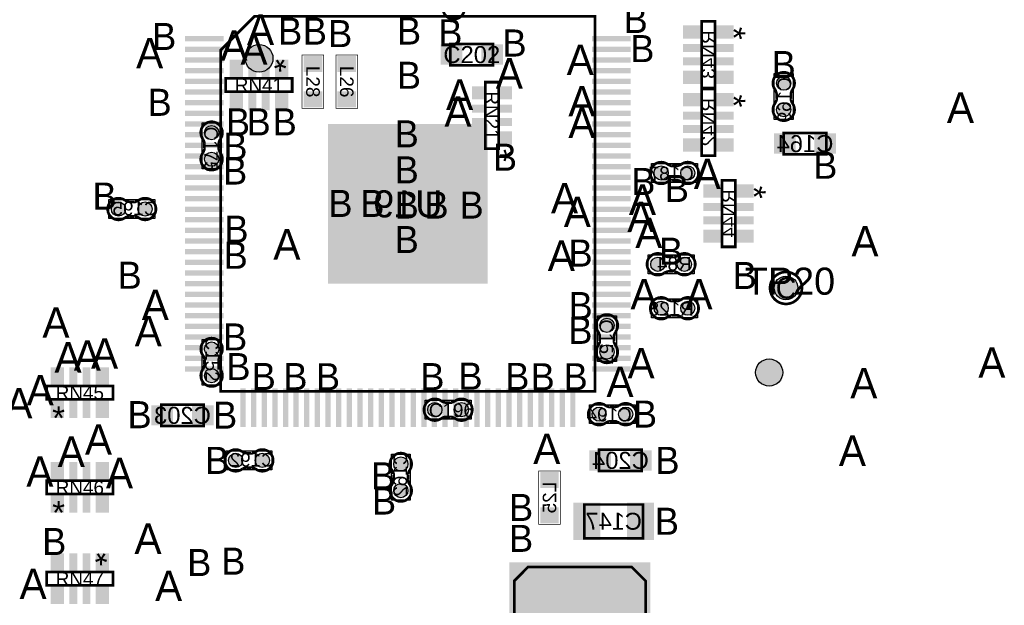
# Model space of a CAD drawing. Extents: x -14 to 190, y -123 to 238.
# Tile 10 of 28: x 39 to 76, y 71 to 93. Entities that reach past the tile are written whole.
import ezdxf
from ezdxf.enums import TextEntityAlignment as Align

# ---------------------------------------------------------------- set-up
doc = ezdxf.new("R2010")
doc.units = 0
doc.header["$MEASUREMENT"] = 0
for name, color, linetype in [('ASSEMBLY_OUTLINES_BTM', 191, 'CONTINUOUS'), ('ASSEMBLY_OUTLINES_TOP', 102, 'CONTINUOUS'), ('ASSEMBLY_REF_DES_BTM', 191, 'CONTINUOUS'), ('ASSEMBLY_REF_DES_TOP', 102, 'CONTINUOUS'), ('DRILL_DRAWING', 21, 'CONTINUOUS'), ('PART_PADS_LAYER_TOP', 150, 'CONTINUOUS'), ('PART_PADS_SMD_BTM', 181, 'CONTINUOUS'), ('PART_PADS_SMD_TOP', 150, 'CONTINUOUS')]:
    doc.layers.add(name, color=color, linetype=linetype)
doc.styles.add('ARIAL', font='ARIAL.TTF')
doc.styles.add('VERIBEST_GERBER_0', font='VBest0.ttf')

msp = doc.modelspace()

# ---------------------------------------------------------------- hatches: boundary and pattern name
at = {"layer": 'ASSEMBLY_OUTLINES_BTM'}
h = msp.add_hatch(color=256, dxfattribs=at)
edge = h.paths.add_edge_path()
edge.add_arc((48.2176, 91.931954), 0.520188, 0, 360)
at = {"layer": 'PART_PADS_LAYER_TOP'}
h = msp.add_hatch(color=256, dxfattribs=at)
edge = h.paths.add_edge_path()
edge.add_arc((68.022, 83.312), 0.4445, 0, 360)
at = {"layer": 'PART_PADS_SMD_BTM'}
h = msp.add_hatch(color=256, dxfattribs=at)
edge = h.paths.add_edge_path()
edge.add_arc((67.936399, 91.003522), 0.2667, 0, 360)
h = msp.add_hatch(color=256, dxfattribs=at)
edge = h.paths.add_edge_path()
edge.add_arc((67.936399, 90.003522), 0.2667, 0, 360)
h = msp.add_hatch(color=256, dxfattribs=at)
edge = h.paths.add_edge_path()
edge.add_arc((63.331, 87.63), 0.2667, 0, 360)
h = msp.add_hatch(color=256, dxfattribs=at)
edge = h.paths.add_edge_path()
edge.add_arc((64.331, 87.63), 0.2667, 0, 360)
h = msp.add_hatch(color=256, dxfattribs=at)
edge = h.paths.add_edge_path()
edge.add_arc((42.931478, 86.274399), 0.2667, 0, 360)
h = msp.add_hatch(color=256, dxfattribs=at)
edge = h.paths.add_edge_path()
edge.add_arc((43.931478, 86.274399), 0.2667, 0, 360)
h = msp.add_hatch(color=256, dxfattribs=at)
edge = h.paths.add_edge_path()
edge.add_arc((63.204, 84.201), 0.2667, 0, 360)
h = msp.add_hatch(color=256, dxfattribs=at)
edge = h.paths.add_edge_path()
edge.add_arc((64.204, 84.201), 0.2667, 0, 360)
h = msp.add_hatch(color=256, dxfattribs=at)
edge = h.paths.add_edge_path()
edge.add_arc((63.331, 82.55), 0.2667, 0, 360)
h = msp.add_hatch(color=256, dxfattribs=at)
edge = h.paths.add_edge_path()
edge.add_arc((64.331, 82.55), 0.2667, 0, 360)
h = msp.add_hatch(color=256, dxfattribs=at)
edge = h.paths.add_edge_path()
edge.add_arc((67.39, 80.137), 0.508, 0, 360)
h = msp.add_hatch(color=256, dxfattribs=at)
edge = h.paths.add_edge_path()
edge.add_arc((60.997522, 78.571601), 0.2667, 0, 360)
h = msp.add_hatch(color=256, dxfattribs=at)
edge = h.paths.add_edge_path()
edge.add_arc((61.997522, 78.571601), 0.2667, 0, 360)
h = msp.add_hatch(color=256, dxfattribs=at)
edge = h.paths.add_edge_path()
edge.add_arc((47.337, 76.835), 0.2667, 0, 360)
h = msp.add_hatch(color=256, dxfattribs=at)
edge = h.paths.add_edge_path()
edge.add_arc((48.337, 76.835), 0.2667, 0, 360)
h = msp.add_hatch(color=256, dxfattribs=at)
edge = h.paths.add_edge_path()
edge.add_arc((53.544, 76.7), 0.2667, 0, 360)
h = msp.add_hatch(color=256, dxfattribs=at)
edge = h.paths.add_edge_path()
edge.add_arc((53.544, 75.7), 0.2667, 0, 360)
at = {"layer": 'PART_PADS_SMD_TOP'}
h = msp.add_hatch(color=256, dxfattribs=at)
edge = h.paths.add_edge_path()
edge.add_arc((46.432, 89.146), 0.2667, 0, 360)
h = msp.add_hatch(color=256, dxfattribs=at)
edge = h.paths.add_edge_path()
edge.add_arc((46.432, 88.146), 0.2667, 0, 360)
h = msp.add_hatch(color=256, dxfattribs=at)
edge = h.paths.add_edge_path()
edge.add_arc((61.291, 81.907), 0.2667, 0, 360)
h = msp.add_hatch(color=256, dxfattribs=at)
edge = h.paths.add_edge_path()
edge.add_arc((46.432, 81.018), 0.2667, 0, 360)
h = msp.add_hatch(color=256, dxfattribs=at)
edge = h.paths.add_edge_path()
edge.add_arc((61.291, 80.907), 0.2667, 0, 360)
h = msp.add_hatch(color=256, dxfattribs=at)
edge = h.paths.add_edge_path()
edge.add_arc((46.432, 80.018), 0.2667, 0, 360)
h = msp.add_hatch(color=256, dxfattribs=at)
edge = h.paths.add_edge_path()
edge.add_arc((54.822, 78.74), 0.2667, 0, 360)
h = msp.add_hatch(color=256, dxfattribs=at)
edge = h.paths.add_edge_path()
edge.add_arc((55.822, 78.74), 0.2667, 0, 360)

# ---------------------------------------------------------------- linework, layer by layer
at = {"layer": 'ASSEMBLY_OUTLINES_BTM'}
for points, const_width in [([(48.041621, 93.50798), (60.847621, 93.50798), (60.847621, 79.43198), (46.771621, 79.43198), (46.771621, 92.23798)], 0.1016), ([(64.85081, 90.824812), (64.85081, 93.324934), (65.350936, 93.324934), (65.350936, 90.824812)], 0.1016), ([(64.85081, 88.284812), (64.85081, 90.784934), (65.350936, 90.784934), (65.350936, 88.284812)], 0.1016), ([(67.936522, 88.331601), (67.936522, 89.131601), (69.536522, 89.131601), (69.536522, 88.331601)], 0.1), ([(65.61281, 84.855812), (65.61281, 87.355934), (66.112936, 87.355934), (66.112936, 84.855812)], 0.1016), ([(44.536478, 78.127399), (44.536478, 78.927399), (46.136478, 78.927399), (46.136478, 78.127399)], 0.1), ([(60.999, 76.435), (60.999, 77.235), (62.599, 77.235), (62.599, 76.435)], 0.1), ([(58.7256, 74.43724), (58.7256, 76.43876), (59.5384, 76.43876), (59.5384, 74.43724)], 0.0254), ([(60.445, 73.909), (60.445, 75.179), (62.645, 75.179), (62.645, 73.909)], 0.1), ([(62.225, 67.888), (62.745, 68.408), (62.745, 72.308), (62.225, 72.828), (58.325, 72.828), (57.805, 72.308), (57.805, 68.408), (58.325, 67.888)], 0.1)]:
    msp.add_lwpolyline(points, close=True, dxfattribs=dict(at, const_width=const_width))
at = {"layer": 'ASSEMBLY_OUTLINES_BTM', "const_width": 0.1016}
for points in [[(68.206655, 90.604868), (68.206655, 90.384396), (68.207163, 90.383888, 0.088782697), (68.275743, 90.227932), (68.274727, 90.229202, -1.875349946), (67.599849, 90.22844), (67.599595, 90.228694, 0.088801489), (67.668175, 90.38465), (67.668683, 90.385158), (67.668683, 90.60563), (67.666905, 90.610202, 0.081091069), (67.614073, 90.75676, -2.020315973), (68.260503, 90.757014), (68.261265, 90.756252, 0.081091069), (68.208433, 90.609694)], [(63.932346, 87.359744), (63.711874, 87.359744), (63.711366, 87.359236, 0.088782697), (63.55541, 87.290656), (63.55668, 87.291672, -1.875349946), (63.555918, 87.96655), (63.556172, 87.966804, 0.088801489), (63.712128, 87.898224), (63.712636, 87.897716), (63.933108, 87.897716), (63.93768, 87.899494, 0.081091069), (64.084238, 87.952326, -2.020315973), (64.084492, 87.305896), (64.08373, 87.305134, 0.081091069), (63.937172, 87.357966)], [(43.330132, 86.544655), (43.550604, 86.544655), (43.551112, 86.545163, 0.088782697), (43.707068, 86.613743), (43.705798, 86.612727, -1.875349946), (43.70656, 85.937849), (43.706306, 85.937595, 0.088801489), (43.55035, 86.006175), (43.549842, 86.006683), (43.32937, 86.006683), (43.324798, 86.004905, 0.081091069), (43.17824, 85.952073, -2.020315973), (43.177986, 86.598503), (43.178748, 86.599265, 0.081091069), (43.325306, 86.546433)], [(63.602654, 84.471256), (63.823126, 84.471256), (63.823634, 84.471764, 0.088782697), (63.97959, 84.540344), (63.97832, 84.539328, -1.875349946), (63.979082, 83.86445), (63.978828, 83.864196, 0.088801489), (63.822872, 83.932776), (63.822364, 83.933284), (63.601892, 83.933284), (63.59732, 83.931506, 0.081091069), (63.450762, 83.878674, -2.020315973), (63.450508, 84.525104), (63.45127, 84.525866, 0.081091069), (63.597828, 84.473034)], [(63.932346, 82.279744), (63.711874, 82.279744), (63.711366, 82.279236, 0.088782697), (63.55541, 82.210656), (63.55668, 82.211672, -1.875349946), (63.555918, 82.88655), (63.556172, 82.886804, 0.088801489), (63.712128, 82.818224), (63.712636, 82.817716), (63.933108, 82.817716), (63.93768, 82.819494, 0.081091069), (64.084238, 82.872326, -2.020315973), (64.084492, 82.225896), (64.08373, 82.225134, 0.081091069), (63.937172, 82.277966)], [(61.598868, 78.301345), (61.378396, 78.301345), (61.377888, 78.300837, 0.088782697), (61.221932, 78.232257), (61.223202, 78.233273, -1.875349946), (61.22244, 78.908151), (61.222694, 78.908405, 0.088801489), (61.37865, 78.839825), (61.379158, 78.839317), (61.59963, 78.839317), (61.604202, 78.841095, 0.081091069), (61.75076, 78.893927, -2.020315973), (61.751014, 78.247497), (61.750252, 78.246735, 0.081091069), (61.603694, 78.299567)], [(47.735654, 77.105256), (47.956126, 77.105256), (47.956634, 77.105764, 0.088782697), (48.11259, 77.174344), (48.11132, 77.173328, -1.875349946), (48.112082, 76.49845), (48.111828, 76.498196, 0.088801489), (47.955872, 76.566776), (47.955364, 76.567284), (47.734892, 76.567284), (47.73032, 76.565506, 0.081091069), (47.583762, 76.512674, -2.020315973), (47.583508, 77.159104), (47.58427, 77.159866, 0.081091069), (47.730828, 77.107034)], [(53.273744, 76.098654), (53.273744, 76.319126), (53.273236, 76.319634, 0.088782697), (53.204656, 76.47559), (53.205672, 76.47432, -1.875349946), (53.88055, 76.475082), (53.880804, 76.474828, 0.088801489), (53.812224, 76.318872), (53.811716, 76.318364), (53.811716, 76.097892), (53.813494, 76.09332, 0.081091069), (53.866326, 75.946762, -2.020315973), (53.219896, 75.946508), (53.219134, 75.94727, 0.081091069), (53.271966, 76.093828)]]:
    msp.add_lwpolyline(points, format="xyb", dxfattribs=at)
at = {"layer": 'ASSEMBLY_OUTLINES_BTM'}
for points in [[(67.580799, 89.639922), (67.580799, 91.367122), (68.291999, 91.367122), (68.291999, 89.639922)], [(62.9674, 87.2744), (62.9674, 87.9856), (64.6946, 87.9856), (64.6946, 87.2744)], [(42.567878, 85.918799), (42.567878, 86.629999), (44.295078, 86.629999), (44.295078, 85.918799)], [(62.8404, 83.8454), (62.8404, 84.5566), (64.5676, 84.5566), (64.5676, 83.8454)], [(62.9674, 82.1944), (62.9674, 82.9056), (64.6946, 82.9056), (64.6946, 82.1944)], [(60.633922, 78.216001), (60.633922, 78.927201), (62.361122, 78.927201), (62.361122, 78.216001)], [(46.9734, 76.4794), (46.9734, 77.1906), (48.7006, 77.1906), (48.7006, 76.4794)], [(53.1884, 75.3364), (53.1884, 77.0636), (53.8996, 77.0636), (53.8996, 75.3364)]]:
    msp.add_lwpolyline(points, close=True, dxfattribs=at)
for points in [[(68.260503, 90.757014), (68.261265, 90.756252)], [(67.668683, 90.60563), (67.666905, 90.610202)], [(67.668175, 90.38465), (67.668683, 90.385158)], [(68.208433, 90.609694), (68.206655, 90.604868)], [(68.206655, 90.384396), (68.207163, 90.383888)], [(67.599849, 90.22844), (67.599595, 90.228694)], [(63.555918, 87.96655), (63.556172, 87.966804)], [(63.712128, 87.898224), (63.712636, 87.897716)], [(63.933108, 87.897716), (63.93768, 87.899494)], [(63.711874, 87.359744), (63.711366, 87.359236)], [(63.937172, 87.357966), (63.932346, 87.359744)], [(64.084492, 87.305896), (64.08373, 87.305134)], [(43.177986, 86.598503), (43.178748, 86.599265)], [(43.325306, 86.546433), (43.330132, 86.544655)], [(43.550604, 86.544655), (43.551112, 86.545163)], [(43.32937, 86.006683), (43.324798, 86.004905)], [(43.55035, 86.006175), (43.549842, 86.006683)], [(43.70656, 85.937849), (43.706306, 85.937595)], [(63.450508, 84.525104), (63.45127, 84.525866)], [(63.597828, 84.473034), (63.602654, 84.471256)], [(63.823126, 84.471256), (63.823634, 84.471764)], [(63.601892, 83.933284), (63.59732, 83.931506)], [(63.822872, 83.932776), (63.822364, 83.933284)], [(63.979082, 83.86445), (63.978828, 83.864196)], [(63.555918, 82.88655), (63.556172, 82.886804)], [(63.712128, 82.818224), (63.712636, 82.817716)], [(63.933108, 82.817716), (63.93768, 82.819494)], [(63.711874, 82.279744), (63.711366, 82.279236)], [(63.937172, 82.277966), (63.932346, 82.279744)], [(64.084492, 82.225896), (64.08373, 82.225134)], [(61.22244, 78.908151), (61.222694, 78.908405)], [(61.37865, 78.839825), (61.379158, 78.839317)], [(61.59963, 78.839317), (61.604202, 78.841095)], [(61.378396, 78.301345), (61.377888, 78.300837)], [(61.603694, 78.299567), (61.598868, 78.301345)], [(61.751014, 78.247497), (61.750252, 78.246735)], [(47.583508, 77.159104), (47.58427, 77.159866)], [(47.730828, 77.107034), (47.735654, 77.105256)], [(47.956126, 77.105256), (47.956634, 77.105764)], [(47.734892, 76.567284), (47.73032, 76.565506)], [(47.955872, 76.566776), (47.955364, 76.567284)], [(48.112082, 76.49845), (48.111828, 76.498196)], [(53.273744, 76.319126), (53.273236, 76.319634)], [(53.812224, 76.318872), (53.811716, 76.318364)], [(53.88055, 76.475082), (53.880804, 76.474828)], [(53.219896, 75.946508), (53.219134, 75.94727)], [(53.271966, 76.093828), (53.273744, 76.098654)], [(53.811716, 76.097892), (53.813494, 76.09332)]]:
    msp.add_lwpolyline(points, dxfattribs=at)
msp.add_circle((48.2176, 91.931954), 0.520188, dxfattribs=at)
at = {"layer": 'ASSEMBLY_OUTLINES_TOP', "const_width": 0.1016}
for points in [[(55.264345, 94.414868), (55.264345, 94.194396), (55.263837, 94.193888, -0.088782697), (55.195257, 94.037932), (55.196273, 94.039202, 1.875349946), (55.871151, 94.03844), (55.871405, 94.038694, -0.088801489), (55.802825, 94.19465), (55.802317, 94.195158), (55.802317, 94.41563), (55.804095, 94.420202, -0.081091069), (55.856927, 94.56676, 2.020315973), (55.210497, 94.567014), (55.209735, 94.566252, -0.081091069), (55.262567, 94.419694)], [(46.161744, 88.747346), (46.161744, 88.526874), (46.161236, 88.526366, -0.088782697), (46.092656, 88.37041), (46.093672, 88.37168, 1.875349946), (46.76855, 88.370918), (46.768804, 88.371172, -0.088801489), (46.700224, 88.527128), (46.699716, 88.527636), (46.699716, 88.748108), (46.701494, 88.75268, -0.081091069), (46.754326, 88.899238, 2.020315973), (46.107896, 88.899492), (46.107134, 88.89873, -0.081091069), (46.159966, 88.752172)], [(61.020744, 81.508346), (61.020744, 81.287874), (61.020236, 81.287366, -0.088782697), (60.951656, 81.13141), (60.952672, 81.13268, 1.875349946), (61.62755, 81.131918), (61.627804, 81.132172, -0.088801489), (61.559224, 81.288128), (61.558716, 81.288636), (61.558716, 81.509108), (61.560494, 81.51368, -0.081091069), (61.613326, 81.660238, 2.020315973), (60.966896, 81.660492), (60.966134, 81.65973, -0.081091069), (61.018966, 81.513172)], [(46.702256, 80.416654), (46.702256, 80.637126), (46.702764, 80.637634, -0.088782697), (46.771344, 80.79359), (46.770328, 80.79232, 1.875349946), (46.09545, 80.793082), (46.095196, 80.792828, -0.088801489), (46.163776, 80.636872), (46.164284, 80.636364), (46.164284, 80.415892), (46.162506, 80.41132, -0.081091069), (46.109674, 80.264762, 2.020315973), (46.756104, 80.264508), (46.756866, 80.26527, -0.081091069), (46.704034, 80.411828)], [(55.220654, 78.469744), (55.441126, 78.469744), (55.441634, 78.469236, -0.088782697), (55.59759, 78.400656), (55.59632, 78.401672, 1.875349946), (55.597082, 79.07655), (55.596828, 79.076804, -0.088801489), (55.440872, 79.008224), (55.440364, 79.007716), (55.219892, 79.007716), (55.21532, 79.009494, -0.081091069), (55.068762, 79.062326, 2.020315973), (55.068508, 78.415896), (55.06927, 78.415134, -0.081091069), (55.215828, 78.467966)]]:
    msp.add_lwpolyline(points, format="xyb", dxfattribs=at)
at = {"layer": 'ASSEMBLY_OUTLINES_TOP'}
for points, const_width in [([(55.411, 91.675), (55.411, 92.475), (57.011, 92.475), (57.011, 91.675)], 0.1), ([(49.8356, 90.05824), (49.8356, 92.05976), (50.6484, 92.05976), (50.6484, 90.05824)], 0.0254), ([(51.1056, 90.05824), (51.1056, 92.05976), (51.9184, 92.05976), (51.9184, 90.05824)], 0.0254), ([(46.959812, 90.68181), (46.959812, 91.181936), (49.459934, 91.181936), (49.459934, 90.68181)], 0.1016), ([(56.72281, 88.539066), (56.72281, 91.039188), (57.222936, 91.039188), (57.222936, 88.539066)], 0.1016), ([(40.229066, 79.125064), (40.229066, 79.62519), (42.729188, 79.62519), (42.729188, 79.125064)], 0.1016), ([(40.229066, 75.569064), (40.229066, 76.06919), (42.729188, 76.06919), (42.729188, 75.569064)], 0.1016), ([(40.228812, 72.13981), (40.228812, 72.639936), (42.728934, 72.639936), (42.728934, 72.13981)], 0.1016)]:
    msp.add_lwpolyline(points, close=True, dxfattribs=dict(at, const_width=const_width))
for points in [[(46.0764, 87.7824), (46.0764, 89.5096), (46.7876, 89.5096), (46.7876, 87.7824)], [(60.9354, 80.5434), (60.9354, 82.2706), (61.6466, 82.2706), (61.6466, 80.5434)], [(46.0764, 79.6544), (46.0764, 81.3816), (46.7876, 81.3816), (46.7876, 79.6544)], [(54.4584, 78.3844), (54.4584, 79.0956), (56.1856, 79.0956), (56.1856, 78.3844)]]:
    msp.add_lwpolyline(points, close=True, dxfattribs=at)
for points in [[(46.107896, 88.899492), (46.107134, 88.89873)], [(46.159966, 88.752172), (46.161744, 88.747346)], [(46.161744, 88.526874), (46.161236, 88.526366)], [(46.699716, 88.748108), (46.701494, 88.75268)], [(46.700224, 88.527128), (46.699716, 88.527636)], [(46.76855, 88.370918), (46.768804, 88.371172)], [(60.966896, 81.660492), (60.966134, 81.65973)], [(61.018966, 81.513172), (61.020744, 81.508346)], [(61.558716, 81.509108), (61.560494, 81.51368)], [(61.020744, 81.287874), (61.020236, 81.287366)], [(61.559224, 81.288128), (61.558716, 81.288636)], [(61.62755, 81.131918), (61.627804, 81.132172)], [(46.09545, 80.793082), (46.095196, 80.792828)], [(46.164284, 80.415892), (46.162506, 80.41132)], [(46.163776, 80.636872), (46.164284, 80.636364)], [(46.702256, 80.637126), (46.702764, 80.637634)], [(46.704034, 80.411828), (46.702256, 80.416654)], [(46.756104, 80.264508), (46.756866, 80.26527)], [(55.219892, 79.007716), (55.21532, 79.009494)], [(55.440872, 79.008224), (55.440364, 79.007716)], [(55.597082, 79.07655), (55.596828, 79.076804)], [(55.215828, 78.467966), (55.220654, 78.469744)], [(55.441126, 78.469744), (55.441634, 78.469236)], [(55.068508, 78.415896), (55.06927, 78.415134)]]:
    msp.add_lwpolyline(points, dxfattribs=at)
at = {"layer": 'ASSEMBLY_OUTLINES_TOP', "const_width": 0.1}
msp.add_lwpolyline([(67.422, 83.312, -1), (68.622, 83.312, -1)], format="xyb", close=True, dxfattribs=at)
at = {"layer": 'PART_PADS_LAYER_TOP'}
msp.add_circle((68.022, 83.312), 0.4445, dxfattribs=at)
at = {"layer": 'PART_PADS_SMD_BTM'}
for centre, radius in [((67.936399, 91.003522), 0.2667), ((67.936399, 90.003522), 0.2667), ((63.331, 87.63), 0.2667), ((64.331, 87.63), 0.2667), ((42.931478, 86.274399), 0.2667), ((43.931478, 86.274399), 0.2667), ((63.204, 84.201), 0.2667), ((64.204, 84.201), 0.2667), ((63.331, 82.55), 0.2667), ((64.331, 82.55), 0.2667), ((67.39, 80.137), 0.508), ((60.997522, 78.571601), 0.2667), ((61.997522, 78.571601), 0.2667), ((47.337, 76.835), 0.2667), ((48.337, 76.835), 0.2667), ((53.544, 76.7), 0.2667), ((53.544, 75.7), 0.2667)]:
    msp.add_circle(centre, radius, dxfattribs=at)
for points in [[(64.151, 92.675), (64.851, 92.675), (64.151, 93.175), (64.851, 93.175)], [(65.351, 92.675), (66.051, 92.675), (65.351, 93.175), (66.051, 93.175)], [(45.434621, 92.56998), (46.884621, 92.56998), (45.434621, 92.76998), (46.884621, 92.76998)], [(60.734621, 92.56998), (62.184621, 92.56998), (60.734621, 92.76998), (62.184621, 92.76998)], [(45.434621, 92.16998), (46.884621, 92.16998), (45.434621, 92.36998), (46.884621, 92.36998)], [(60.734621, 92.16998), (62.184621, 92.16998), (60.734621, 92.36998), (62.184621, 92.36998)], [(64.151, 92.175), (64.851, 92.175), (64.151, 92.475), (64.851, 92.475)], [(65.351, 92.175), (66.051, 92.175), (65.351, 92.475), (66.051, 92.475)], [(45.434621, 91.76998), (46.884621, 91.76998), (45.434621, 91.96998), (46.884621, 91.96998)], [(60.734621, 91.76998), (62.184621, 91.76998), (60.734621, 91.96998), (62.184621, 91.96998)], [(64.151, 91.675), (64.851, 91.675), (64.151, 91.975), (64.851, 91.975)], [(65.351, 91.675), (66.051, 91.675), (65.351, 91.975), (66.051, 91.975)], [(45.434621, 91.36998), (46.884621, 91.36998), (45.434621, 91.56998), (46.884621, 91.56998)], [(60.734621, 91.36998), (62.184621, 91.36998), (60.734621, 91.56998), (62.184621, 91.56998)], [(64.151, 90.975), (64.851, 90.975), (64.151, 91.475), (64.851, 91.475)], [(65.351, 90.975), (66.051, 90.975), (65.351, 91.475), (66.051, 91.475)], [(45.434621, 90.96998), (46.884621, 90.96998), (45.434621, 91.16998), (46.884621, 91.16998)], [(60.734621, 90.96998), (62.184621, 90.96998), (60.734621, 91.16998), (62.184621, 91.16998)], [(45.434621, 90.56998), (46.884621, 90.56998), (45.434621, 90.76998), (46.884621, 90.76998)], [(60.734621, 90.56998), (62.184621, 90.56998), (60.734621, 90.76998), (62.184621, 90.76998)], [(45.434621, 90.16998), (46.884621, 90.16998), (45.434621, 90.36998), (46.884621, 90.36998)], [(60.734621, 90.16998), (62.184621, 90.16998), (60.734621, 90.36998), (62.184621, 90.36998)], [(64.151, 90.135), (64.851, 90.135), (64.151, 90.635), (64.851, 90.635)], [(65.351, 90.135), (66.051, 90.135), (65.351, 90.635), (66.051, 90.635)], [(45.434621, 89.76998), (46.884621, 89.76998), (45.434621, 89.96998), (46.884621, 89.96998)], [(60.734621, 89.76998), (62.184621, 89.76998), (60.734621, 89.96998), (62.184621, 89.96998)], [(45.434621, 89.36998), (46.884621, 89.36998), (45.434621, 89.56998), (46.884621, 89.56998)], [(60.734621, 89.36998), (62.184621, 89.36998), (60.734621, 89.56998), (62.184621, 89.56998)], [(64.151, 89.635), (64.851, 89.635), (64.151, 89.935), (64.851, 89.935)], [(65.351, 89.635), (66.051, 89.635), (65.351, 89.935), (66.051, 89.935)], [(50.809621, 83.46998), (56.809621, 83.46998), (50.809621, 89.46998), (56.809621, 89.46998)], [(64.151, 89.135), (64.851, 89.135), (64.151, 89.435), (64.851, 89.435)], [(65.351, 89.135), (66.051, 89.135), (65.351, 89.435), (66.051, 89.435)], [(45.434621, 88.96998), (46.884621, 88.96998), (45.434621, 89.16998), (46.884621, 89.16998)], [(60.734621, 88.96998), (62.184621, 88.96998), (60.734621, 89.16998), (62.184621, 89.16998)], [(64.151, 88.435), (64.851, 88.435), (64.151, 88.935), (64.851, 88.935)], [(65.351, 88.435), (66.051, 88.435), (65.351, 88.935), (66.051, 88.935)], [(67.568122, 88.350601), (68.380922, 88.350601), (67.568122, 89.112601), (68.380922, 89.112601)], [(69.092122, 88.350601), (69.904922, 88.350601), (69.092122, 89.112601), (69.904922, 89.112601)], [(45.434621, 88.56998), (46.884621, 88.56998), (45.434621, 88.76998), (46.884621, 88.76998)], [(60.734621, 88.56998), (62.184621, 88.56998), (60.734621, 88.76998), (62.184621, 88.76998)], [(45.434621, 88.16998), (46.884621, 88.16998), (45.434621, 88.36998), (46.884621, 88.36998)], [(60.734621, 88.16998), (62.184621, 88.16998), (60.734621, 88.36998), (62.184621, 88.36998)], [(45.434621, 87.76998), (46.884621, 87.76998), (45.434621, 87.96998), (46.884621, 87.96998)], [(60.734621, 87.76998), (62.184621, 87.76998), (60.734621, 87.96998), (62.184621, 87.96998)], [(45.434621, 87.36998), (46.884621, 87.36998), (45.434621, 87.56998), (46.884621, 87.56998)], [(60.734621, 87.36998), (62.184621, 87.36998), (60.734621, 87.56998), (62.184621, 87.56998)], [(45.434621, 86.96998), (46.884621, 86.96998), (45.434621, 87.16998), (46.884621, 87.16998)], [(60.734621, 86.96998), (62.184621, 86.96998), (60.734621, 87.16998), (62.184621, 87.16998)], [(64.913, 86.706), (65.613, 86.706), (64.913, 87.206), (65.613, 87.206)], [(66.113, 86.706), (66.813, 86.706), (66.113, 87.206), (66.813, 87.206)], [(45.434621, 86.56998), (46.884621, 86.56998), (45.434621, 86.76998), (46.884621, 86.76998)], [(60.734621, 86.56998), (62.184621, 86.56998), (60.734621, 86.76998), (62.184621, 86.76998)], [(45.434621, 86.16998), (46.884621, 86.16998), (45.434621, 86.36998), (46.884621, 86.36998)], [(60.734621, 86.16998), (62.184621, 86.16998), (60.734621, 86.36998), (62.184621, 86.36998)], [(64.913, 86.206), (65.613, 86.206), (64.913, 86.506), (65.613, 86.506)], [(66.113, 86.206), (66.813, 86.206), (66.113, 86.506), (66.813, 86.506)], [(45.434621, 85.76998), (46.884621, 85.76998), (45.434621, 85.96998), (46.884621, 85.96998)], [(60.734621, 85.76998), (62.184621, 85.76998), (60.734621, 85.96998), (62.184621, 85.96998)], [(64.913, 85.706), (65.613, 85.706), (64.913, 86.006), (65.613, 86.006)], [(66.113, 85.706), (66.813, 85.706), (66.113, 86.006), (66.813, 86.006)], [(45.434621, 85.36998), (46.884621, 85.36998), (45.434621, 85.56998), (46.884621, 85.56998)], [(60.734621, 85.36998), (62.184621, 85.36998), (60.734621, 85.56998), (62.184621, 85.56998)], [(64.913, 85.006), (65.613, 85.006), (64.913, 85.506), (65.613, 85.506)], [(66.113, 85.006), (66.813, 85.006), (66.113, 85.506), (66.813, 85.506)], [(45.434621, 84.96998), (46.884621, 84.96998), (45.434621, 85.16998), (46.884621, 85.16998)], [(60.734621, 84.96998), (62.184621, 84.96998), (60.734621, 85.16998), (62.184621, 85.16998)], [(45.434621, 84.56998), (46.884621, 84.56998), (45.434621, 84.76998), (46.884621, 84.76998)], [(60.734621, 84.56998), (62.184621, 84.56998), (60.734621, 84.76998), (62.184621, 84.76998)], [(45.434621, 84.16998), (46.884621, 84.16998), (45.434621, 84.36998), (46.884621, 84.36998)], [(60.734621, 84.16998), (62.184621, 84.16998), (60.734621, 84.36998), (62.184621, 84.36998)], [(45.434621, 83.76998), (46.884621, 83.76998), (45.434621, 83.96998), (46.884621, 83.96998)], [(60.734621, 83.76998), (62.184621, 83.76998), (60.734621, 83.96998), (62.184621, 83.96998)], [(45.434621, 83.36998), (46.884621, 83.36998), (45.434621, 83.56998), (46.884621, 83.56998)], [(60.734621, 83.36998), (62.184621, 83.36998), (60.734621, 83.56998), (62.184621, 83.56998)], [(45.434621, 82.96998), (46.884621, 82.96998), (45.434621, 83.16998), (46.884621, 83.16998)], [(60.734621, 82.96998), (62.184621, 82.96998), (60.734621, 83.16998), (62.184621, 83.16998)], [(45.434621, 82.56998), (46.884621, 82.56998), (45.434621, 82.76998), (46.884621, 82.76998)], [(60.734621, 82.56998), (62.184621, 82.56998), (60.734621, 82.76998), (62.184621, 82.76998)], [(45.434621, 82.16998), (46.884621, 82.16998), (45.434621, 82.36998), (46.884621, 82.36998)], [(60.734621, 82.16998), (62.184621, 82.16998), (60.734621, 82.36998), (62.184621, 82.36998)], [(45.434621, 81.76998), (46.884621, 81.76998), (45.434621, 81.96998), (46.884621, 81.96998)], [(60.734621, 81.76998), (62.184621, 81.76998), (60.734621, 81.96998), (62.184621, 81.96998)], [(45.434621, 81.36998), (46.884621, 81.36998), (45.434621, 81.56998), (46.884621, 81.56998)], [(60.734621, 81.36998), (62.184621, 81.36998), (60.734621, 81.56998), (62.184621, 81.56998)], [(45.434621, 80.96998), (46.884621, 80.96998), (45.434621, 81.16998), (46.884621, 81.16998)], [(60.734621, 80.96998), (62.184621, 80.96998), (60.734621, 81.16998), (62.184621, 81.16998)], [(45.434621, 80.56998), (46.884621, 80.56998), (45.434621, 80.76998), (46.884621, 80.76998)], [(60.734621, 80.56998), (62.184621, 80.56998), (60.734621, 80.76998), (62.184621, 80.76998)], [(45.434621, 80.16998), (46.884621, 80.16998), (45.434621, 80.36998), (46.884621, 80.36998)], [(60.734621, 80.16998), (62.184621, 80.16998), (60.734621, 80.36998), (62.184621, 80.36998)], [(47.509621, 78.09498), (47.709621, 78.09498), (47.509621, 79.54498), (47.709621, 79.54498)], [(47.909621, 78.09498), (48.109621, 78.09498), (47.909621, 79.54498), (48.109621, 79.54498)], [(48.309621, 78.09498), (48.509621, 78.09498), (48.309621, 79.54498), (48.509621, 79.54498)], [(48.709621, 78.09498), (48.909621, 78.09498), (48.709621, 79.54498), (48.909621, 79.54498)], [(49.109621, 78.09498), (49.309621, 78.09498), (49.109621, 79.54498), (49.309621, 79.54498)], [(49.509621, 78.09498), (49.709621, 78.09498), (49.509621, 79.54498), (49.709621, 79.54498)], [(49.909621, 78.09498), (50.109621, 78.09498), (49.909621, 79.54498), (50.109621, 79.54498)], [(50.309621, 78.09498), (50.509621, 78.09498), (50.309621, 79.54498), (50.509621, 79.54498)], [(50.709621, 78.09498), (50.909621, 78.09498), (50.709621, 79.54498), (50.909621, 79.54498)], [(51.109621, 78.09498), (51.309621, 78.09498), (51.109621, 79.54498), (51.309621, 79.54498)], [(51.509621, 78.09498), (51.709621, 78.09498), (51.509621, 79.54498), (51.709621, 79.54498)], [(51.909621, 78.09498), (52.109621, 78.09498), (51.909621, 79.54498), (52.109621, 79.54498)], [(52.309621, 78.09498), (52.509621, 78.09498), (52.309621, 79.54498), (52.509621, 79.54498)], [(52.709621, 78.09498), (52.909621, 78.09498), (52.709621, 79.54498), (52.909621, 79.54498)], [(53.109621, 78.09498), (53.309621, 78.09498), (53.109621, 79.54498), (53.309621, 79.54498)], [(53.509621, 78.09498), (53.709621, 78.09498), (53.509621, 79.54498), (53.709621, 79.54498)], [(53.909621, 78.09498), (54.109621, 78.09498), (53.909621, 79.54498), (54.109621, 79.54498)], [(54.309621, 78.09498), (54.509621, 78.09498), (54.309621, 79.54498), (54.509621, 79.54498)], [(54.709621, 78.09498), (54.909621, 78.09498), (54.709621, 79.54498), (54.909621, 79.54498)], [(55.109621, 78.09498), (55.309621, 78.09498), (55.109621, 79.54498), (55.309621, 79.54498)], [(55.509621, 78.09498), (55.709621, 78.09498), (55.509621, 79.54498), (55.709621, 79.54498)], [(55.909621, 78.09498), (56.109621, 78.09498), (55.909621, 79.54498), (56.109621, 79.54498)], [(56.309621, 78.09498), (56.509621, 78.09498), (56.309621, 79.54498), (56.509621, 79.54498)], [(56.709621, 78.09498), (56.909621, 78.09498), (56.709621, 79.54498), (56.909621, 79.54498)], [(57.109621, 78.09498), (57.309621, 78.09498), (57.109621, 79.54498), (57.309621, 79.54498)], [(57.509621, 78.09498), (57.709621, 78.09498), (57.509621, 79.54498), (57.709621, 79.54498)], [(57.909621, 78.09498), (58.109621, 78.09498), (57.909621, 79.54498), (58.109621, 79.54498)], [(58.309621, 78.09498), (58.509621, 78.09498), (58.309621, 79.54498), (58.509621, 79.54498)], [(58.709621, 78.09498), (58.909621, 78.09498), (58.709621, 79.54498), (58.909621, 79.54498)], [(59.109621, 78.09498), (59.309621, 78.09498), (59.109621, 79.54498), (59.309621, 79.54498)], [(59.509621, 78.09498), (59.709621, 78.09498), (59.509621, 79.54498), (59.709621, 79.54498)], [(59.909621, 78.09498), (60.109621, 78.09498), (59.909621, 79.54498), (60.109621, 79.54498)], [(44.168078, 78.146399), (44.980878, 78.146399), (44.168078, 78.908399), (44.980878, 78.908399)], [(45.692078, 78.146399), (46.504878, 78.146399), (45.692078, 78.908399), (46.504878, 78.908399)], [(60.6306, 76.454), (61.4434, 76.454), (60.6306, 77.216), (61.4434, 77.216)], [(62.1546, 76.454), (62.9674, 76.454), (62.1546, 77.216), (62.9674, 77.216)], [(58.782, 75.7984), (59.482, 75.7984), (58.782, 76.3984), (59.482, 76.3984)], [(60.031, 73.8505), (61.047, 73.8505), (60.031, 75.2475), (61.047, 75.2475)], [(62.043, 73.8505), (63.059, 73.8505), (62.043, 75.2475), (63.059, 75.2475)], [(58.782, 74.4776), (59.482, 74.4776), (58.782, 75.0776), (59.482, 75.0776)], [(57.625, 70.8578), (62.925, 70.8578), (57.625, 73.0078), (62.925, 73.0078)]]:
    msp.add_solid(points, dxfattribs=at)
at = {"layer": 'PART_PADS_SMD_TOP'}
for centre in [(46.432, 89.146), (46.432, 88.146), (61.291, 81.907), (46.432, 81.018), (61.291, 80.907), (46.432, 80.018), (54.822, 78.74), (55.822, 78.74)]:
    msp.add_circle(centre, 0.2667, dxfattribs=at)
for points in [[(55.0426, 91.694), (55.8554, 91.694), (55.0426, 92.456), (55.8554, 92.456)], [(56.5666, 91.694), (57.3794, 91.694), (56.5666, 92.456), (57.3794, 92.456)], [(47.11, 91.182), (47.61, 91.182), (47.11, 91.882), (47.61, 91.882)], [(47.81, 91.182), (48.11, 91.182), (47.81, 91.882), (48.11, 91.882)], [(48.31, 91.182), (48.61, 91.182), (48.31, 91.882), (48.61, 91.882)], [(48.81, 91.182), (49.31, 91.182), (48.81, 91.882), (49.31, 91.882)], [(49.892, 91.4194), (50.592, 91.4194), (49.892, 92.0194), (50.592, 92.0194)], [(51.162, 91.4194), (51.862, 91.4194), (51.162, 92.0194), (51.862, 92.0194)], [(47.11, 89.982), (47.61, 89.982), (47.11, 90.682), (47.61, 90.682)], [(47.81, 89.982), (48.11, 89.982), (47.81, 90.682), (48.11, 90.682)], [(48.31, 89.982), (48.61, 89.982), (48.31, 90.682), (48.61, 90.682)], [(48.81, 89.982), (49.31, 89.982), (48.81, 90.682), (49.31, 90.682)], [(49.892, 90.0986), (50.592, 90.0986), (49.892, 90.6986), (50.592, 90.6986)], [(51.162, 90.0986), (51.862, 90.0986), (51.162, 90.6986), (51.862, 90.6986)], [(56.223, 90.389), (56.723, 90.389), (56.223, 90.889), (56.723, 90.889)], [(57.223, 90.389), (57.723, 90.389), (57.223, 90.889), (57.723, 90.889)], [(56.223, 89.889), (56.723, 89.889), (56.223, 90.189), (56.723, 90.189)], [(57.223, 89.889), (57.723, 89.889), (57.223, 90.189), (57.723, 90.189)], [(56.223, 89.389), (56.723, 89.389), (56.223, 89.689), (56.723, 89.689)], [(57.223, 89.389), (57.723, 89.389), (57.223, 89.689), (57.723, 89.689)], [(56.223, 88.689), (56.723, 88.689), (56.223, 89.189), (56.723, 89.189)], [(57.223, 88.689), (57.723, 88.689), (57.223, 89.189), (57.723, 89.189)], [(40.379, 79.625), (40.879, 79.625), (40.379, 80.325), (40.879, 80.325)], [(41.079, 79.625), (41.379, 79.625), (41.079, 80.325), (41.379, 80.325)], [(41.579, 79.625), (41.879, 79.625), (41.579, 80.325), (41.879, 80.325)], [(42.079, 79.625), (42.579, 79.625), (42.079, 80.325), (42.579, 80.325)], [(40.379, 78.425), (40.879, 78.425), (40.379, 79.125), (40.879, 79.125)], [(41.079, 78.425), (41.379, 78.425), (41.079, 79.125), (41.379, 79.125)], [(41.579, 78.425), (41.879, 78.425), (41.579, 79.125), (41.879, 79.125)], [(42.079, 78.425), (42.579, 78.425), (42.079, 79.125), (42.579, 79.125)], [(40.379, 76.069), (40.879, 76.069), (40.379, 76.769), (40.879, 76.769)], [(41.079, 76.069), (41.379, 76.069), (41.079, 76.769), (41.379, 76.769)], [(41.579, 76.069), (41.879, 76.069), (41.579, 76.769), (41.879, 76.769)], [(42.079, 76.069), (42.579, 76.069), (42.079, 76.769), (42.579, 76.769)], [(40.379, 74.869), (40.879, 74.869), (40.379, 75.569), (40.879, 75.569)], [(41.079, 74.869), (41.379, 74.869), (41.079, 75.569), (41.379, 75.569)], [(41.579, 74.869), (41.879, 74.869), (41.579, 75.569), (41.879, 75.569)], [(42.079, 74.869), (42.579, 74.869), (42.079, 75.569), (42.579, 75.569)], [(40.379, 72.64), (40.879, 72.64), (40.379, 73.34), (40.879, 73.34)], [(41.079, 72.64), (41.379, 72.64), (41.079, 73.34), (41.379, 73.34)], [(41.579, 72.64), (41.879, 72.64), (41.579, 73.34), (41.879, 73.34)], [(42.079, 72.64), (42.579, 72.64), (42.079, 73.34), (42.579, 73.34)], [(40.379, 71.44), (40.879, 71.44), (40.379, 72.14), (40.879, 72.14)], [(41.079, 71.44), (41.379, 71.44), (41.079, 72.14), (41.379, 72.14)], [(41.579, 71.44), (41.879, 71.44), (41.579, 72.14), (41.879, 72.14)], [(42.079, 71.44), (42.579, 71.44), (42.079, 72.14), (42.579, 72.14)]]:
    msp.add_solid(points, dxfattribs=at)

# ---------------------------------------------------------------- texts
at = {"layer": 'ASSEMBLY_OUTLINES_BTM', "style": 'ARIAL', "text_generation_flag": 2}
for p in [(66.050808, 92.874616), (66.050808, 90.334616), (66.812808, 86.905616)]:
    msp.add_text('*', height=0.889, rotation=270, dxfattribs=at).set_placement(p, align=Align.MIDDLE_CENTER)
at = {"layer": 'ASSEMBLY_OUTLINES_TOP', "style": 'ARIAL'}
for rotation, p in [(180, (49.009616, 91.881808)), (90, (57.722808, 88.289384)), (180, (42.278616, 73.339808))]:
    msp.add_text('*', height=0.889, rotation=rotation, dxfattribs=at).set_placement(p, align=Align.MIDDLE_CENTER)
for p in [(40.679384, 78.425192), (40.679384, 74.869192)]:
    msp.add_text('*', height=0.889, dxfattribs=at).set_placement(p, align=Align.MIDDLE_CENTER)
at = {"layer": 'ASSEMBLY_REF_DES_BTM', "style": 'ARIAL', "text_generation_flag": 2}
for s, p in [('RN43', (65.101, 92.075)), ('C169', (67.957227, 90.381018)), ('RN42', (65.101, 89.535)), ('RN44', (65.863, 86.106)), ('C162', (53.523172, 76.322504)), ('L25', (59.132, 75.438))]:
    msp.add_text(s, height=0.508, rotation=90, dxfattribs=at).set_placement(p, align=Align.MIDDLE_CENTER)
for s, height, p in [('C164', 0.64, (68.736522, 88.731601)), ('C187', 0.508, (63.708496, 87.609172)), ('U19', 1.016, (53.809621, 86.46998)), ('C195', 0.508, (43.553982, 86.295227)), ('R84', 0.508, (63.826504, 84.221828)), ('R128', 0.508, (63.708496, 82.529172)), ('C203', 0.64, (45.336478, 78.527399)), ('C194', 0.508, (61.375018, 78.550773)), ('C192', 0.508, (47.959504, 76.855828)), ('C204', 0.64, (61.799, 76.835)), ('C147', 0.635, (61.545, 74.549))]:
    msp.add_text(s, height=height, dxfattribs=at).set_placement(p, align=Align.MIDDLE_CENTER)
at = {"layer": 'ASSEMBLY_REF_DES_TOP', "style": 'ARIAL'}
for s, height, p in [('C202', 0.64, (56.211, 92.075)), ('RN41', 0.508, (48.21, 90.932)), ('TP20', 1.016, (68.172622, 83.566)), ('RN45', 0.508, (41.479, 79.375)), ('C196', 0.508, (55.444504, 78.719172)), ('RN46', 0.508, (41.479, 75.819)), ('RN47', 0.508, (41.479, 72.39))]:
    msp.add_text(s, height=height, dxfattribs=at).set_placement(p, align=Align.MIDDLE_CENTER)
for s, p in [('L28', (50.242, 91.059)), ('L26', (51.512, 91.059)), ('RN21', (56.973, 89.789)), ('C175', (46.411172, 88.523496)), ('C157', (61.270172, 81.284496)), ('C152', (46.452828, 80.640504))]:
    msp.add_text(s, height=0.508, rotation=270, dxfattribs=at).set_placement(p, align=Align.MIDDLE_CENTER)
at = {"layer": 'DRILL_DRAWING', "style": 'VERIBEST_GERBER_0'}
for s, height, p in [('B', 1.016, (62.372693, 93.393757)), ('A', 1.143, (48.27139, 93.010872)), ('B', 1.016, (49.385132, 92.956666)), ('B', 1.016, (50.314223, 92.956665)), ('B', 1.016, (51.265152, 92.862298)), ('B', 1.016, (53.853883, 92.960941)), ('B', 1.016, (55.407309, 92.89561)), ('B', 1.016, (44.6495, 92.757296)), ('A', 1.143, (47.274919, 92.414614)), ('B', 1.016, (57.817297, 92.510883)), ('A', 1.143, (44.103337, 92.131256)), ('A', 1.143, (48.026536, 92.267654)), ('B', 1.016, (62.622311, 92.299319)), ('A', 1.143, (60.287846, 91.879378)), ('B', 1.016, (67.936399, 91.702023)), ('B', 1.016, (53.850379, 91.297579)), ('A', 1.143, (57.622819, 91.371642)), ('A', 1.143, (55.754797, 90.569702)), ('B', 1.016, (44.476494, 90.282744)), ('A', 1.143, (60.349054, 90.322946)), ('A', 1.143, (55.690933, 89.934702)), ('A', 1.143, (74.579706, 90.082631)), ('B', 1.016, (47.423222, 89.548248)), ('B', 1.016, (48.201438, 89.548248)), ('B', 1.016, (49.180766, 89.548248)), ('A', 1.143, (60.348871, 89.509983)), ('B', 1.016, (53.766495, 89.09684)), ('B', 1.016, (47.327038, 88.630128)), ('B', 1.016, (57.458565, 88.221746)), ('B', 1.016, (47.316421, 87.703264)), ('B', 1.016, (53.766495, 87.745886)), ('A', 1.143, (65.06458, 87.593268)), ('B', 1.016, (69.498522, 87.9188)), ('B', 1.016, (62.659983, 87.313187)), ('B', 1.016, (63.920795, 87.048547)), ('B', 1.016, (42.408117, 86.762286)), ('B', 1.016, (51.274726, 86.485892)), ('B', 1.016, (52.47553, 86.485892)), ('A', 1.143, (59.697626, 86.685442)), ('A', 1.143, (62.626499, 86.627387)), ('B', 1.016, (53.766494, 86.424577)), ('B', 1.016, (54.886236, 86.424577)), ('B', 1.016, (56.2053, 86.424577)), ('A', 1.143, (60.178546, 86.169546)), ('A', 1.143, (62.565621, 85.980368)), ('B', 1.016, (47.366386, 85.52068)), ('A', 1.143, (62.865488, 85.379981)), ('A', 1.143, (49.26172, 84.949859)), ('B', 1.016, (53.766495, 85.128302)), ('A', 1.143, (70.990891, 85.066466)), ('B', 1.016, (60.300962, 84.621858)), ('B', 1.016, (63.699594, 84.693235)), ('B', 1.016, (47.337799, 84.537767)), ('A', 1.143, (59.577858, 84.525674)), ('B', 1.016, (43.352622, 83.788467)), ('B', 1.016, (66.472207, 83.77961)), ('A', 1.143, (62.685801, 83.08111)), ('A', 1.143, (64.752565, 83.08111)), ('C', 0.8, (68.022, 83.312)), ('A', 1.143, (44.314429, 82.675873)), ('B', 1.016, (60.302821, 82.64903)), ('A', 1.143, (40.58017, 82.015537)), ('A', 1.143, (44.051122, 81.691527)), ('B', 1.016, (60.294404, 81.71885)), ('B', 1.016, (47.316421, 81.470978)), ('A', 1.143, (42.409086, 80.853371)), ('A', 1.143, (41.0349, 80.707181)), ('A', 1.143, (41.760081, 80.771658)), ('A', 1.143, (62.576588, 80.485946)), ('A', 1.143, (75.760641, 80.510348)), ('B', 1.016, (47.441002, 80.356476)), ('B', 1.016, (48.392184, 79.988847)), ('B', 1.016, (49.5813, 79.983018)), ('B', 1.016, (50.80539, 79.977189)), ('B', 1.016, (54.730414, 79.981598)), ('B', 1.016, (56.16443, 79.999086)), ('B', 1.016, (57.921974, 79.990342)), ('B', 1.016, (58.87507, 79.97678)), ('B', 1.016, (60.114532, 79.977226)), ('A', 1.143, (61.782942, 79.787755)), ('A', 1.143, (39.989602, 79.4735)), ('A', 1.143, (70.946906, 79.738024)), ('A', 1.143, (39.188956, 78.981266)), ('B', 1.016, (43.724423, 78.552386)), ('B', 1.016, (46.940555, 78.535808)), ('B', 1.016, (62.722918, 78.574882)), ('A', 1.143, (42.180055, 77.617699)), ('A', 1.143, (41.156725, 77.16451)), ('A', 1.143, (59.030231, 77.272047)), ('A', 1.143, (70.518962, 77.199104)), ('A', 1.143, (39.97746, 76.419)), ('B', 1.016, (46.638499, 76.835)), ('B', 1.016, (63.567128, 76.835)), ('A', 1.143, (42.969481, 76.360465)), ('B', 1.016, (52.881732, 76.256108)), ('B', 1.016, (52.914021, 75.310291)), ('B', 1.016, (58.0652, 75.06906)), ('B', 1.016, (63.54523, 74.549)), ('A', 1.143, (44.04112, 73.897278)), ('B', 1.016, (58.065201, 73.907105)), ('B', 1.016, (40.516298, 73.788761)), ('B', 1.016, (45.967456, 72.998232)), ('B', 1.016, (47.24728, 73.051818)), ('A', 1.143, (39.720776, 72.197717)), ('A', 1.143, (44.8164, 72.121688))]:
    msp.add_text(s, height=height, dxfattribs=at).set_placement(p, align=Align.MIDDLE_CENTER)

doc.saveas('drawing.dxf')
